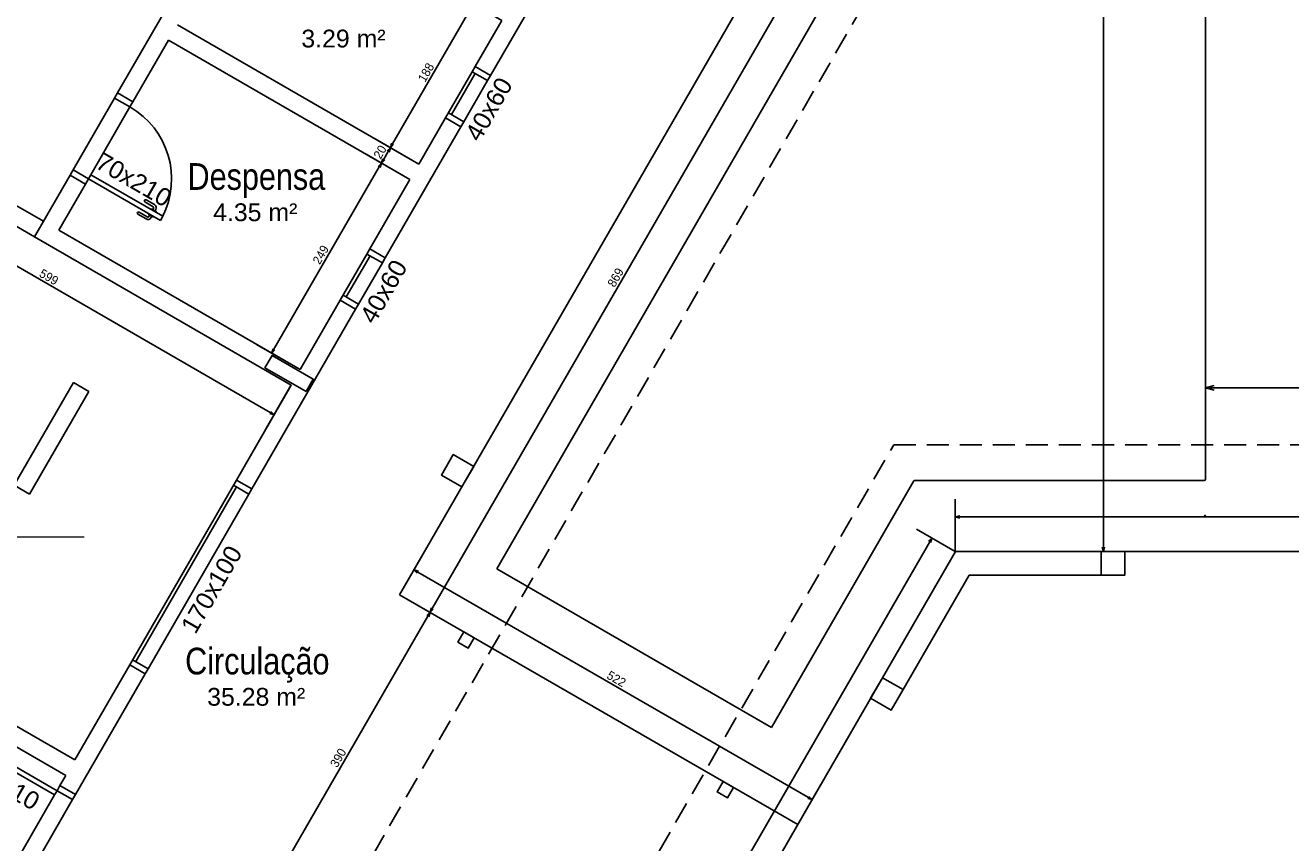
# Model space of a CAD drawing. Header units: millimetres. Extents: x -35 to 343, y 0 to 93.
# Tile 97 of 128: x 235 to 250, y 54 to 64. Entities that reach past the tile are written whole.
import ezdxf

# ---------------------------------------------------------------- set-up
doc = ezdxf.new("R2010")
doc.units = ezdxf.units.MM
doc.linetypes.add('HIDDEN', pattern=[0.375, 0.25, -0.125])
for name, color, linetype in [('A-JANELA', 3, 'Continuous'), ('A-PAREDE', 5, 'Continuous'), ('A-PILAR', 6, 'Continuous'), ('A-PISOS-NIVEL', 1, 'Continuous'), ('A-PORTA', 3, 'Continuous'), ('A-PROJCOBERTURA', 7, 'HIDDEN'), ('A-SOLEIRA', 1, 'Continuous'), ('ALV-V', 2, 'Continuous')]:
    doc.layers.add(name, color=color, linetype=linetype)
for name, color, linetype, lineweight in [('ARQ - COTA_NÍVEL', 2, 'Continuous', 5), ('ARQ -SIMBOLO_PORTA', 2, 'Continuous', 9), ('ARQ -TEXTO_AMBIENTE', 2, 'Continuous', 5)]:
    doc.layers.add(name, color=color, linetype=linetype, lineweight=lineweight)
doc.styles.add('Arial Narrow', font='ARIALN.TTF', dxfattribs={"height": 0.225})
doc.styles.add('Arial_2', font='arial.ttf', dxfattribs={"height": 0.15})
doc.styles.add('GULIM', font='Gulim.ttf')
doc.dimstyles.new('GULIM-100', dxfattribs={"dimtxt": 0.1, "dimasz": 0.05, "dimexe": 0.2, "dimexo": 0, "dimgap": 0.025, "dimtad": 1, "dimdec": 0, "dimlfac": 100, "dimzin": 12, "dimdsep": 46, "dimtxsty": 'GULIM', "dimblk": 'OPEN30', "dimcen": 0, "dimclrd": 152, "dimclre": 152, "dimclrt": 152, "dimaunit": 1, "dimadec": 0, "dimazin": 0, "dimtfac": 1.875, "dimtdec": 0, "dimtmove": 2, "dimatfit": 3, "dimldrblk": 'OPEN30', "dimfxl": 0, "dimtolj": 1, "dimtzin": 12, "dimlwd": -1, "dimarcsym": 0})
doc.dimstyles.new('GULIM-500', dxfattribs={"dimtxt": 0.2, "dimasz": 0.1, "dimexe": 0.3, "dimexo": 0, "dimgap": 0.025, "dimtad": 1, "dimdec": 1, "dimlfac": 500, "dimzin": 12, "dimdsep": 46, "dimtxsty": 'GULIM', "dimblk": 'OPEN30', "dimcen": 0, "dimclrd": 152, "dimclre": 152, "dimclrt": 152, "dimaunit": 1, "dimadec": 0, "dimazin": 0, "dimtfac": 1.875, "dimtdec": 1, "dimtmove": 2, "dimatfit": 3, "dimldrblk": 'OPEN30', "dimfxl": 0, "dimtolj": 1, "dimtzin": 12, "dimlwd": -1, "dimarcsym": 0})

# ---------------------------------------------------------------- blocks, each defined once
blk = doc.blocks.new('P-PM701')
at = {"layer": 'A-PORTA', "color": 2}
for p, q in [((-0.11, 0.77), (-0.095, 0.77)), ((-0.11, 0.75), (-0.095, 0.75)), ((-0.095, 0.735), (-0.095, 0.785)), ((-0.095, 0.785), (-0.09, 0.785)), ((-0.09, 0.15), (-0.09, 0.85)), ((-0.09, 0.85), (-0.05, 0.85)), ((-0.05, 0.15), (-0.05, 0.85)), ((-0.045, 0.785), (-0.05, 0.785)), ((-0.045, 0.735), (-0.045, 0.785)), ((-0.03, 0.77), (-0.045, 0.77)), ((-0.03, 0.75), (-0.045, 0.75)), ((-0.14, 0.66), (-0.14, 0.74)), ((-0.12, 0.66), (-0.12, 0.74)), ((-0.095, 0.735), (-0.09, 0.735)), ((-0.045, 0.735), (-0.05, 0.735)), ((-0.02, 0.66), (-0.02, 0.74)), ((0, 0.66), (0, 0.74)), ((-0.8, 0.15), (-0.75, 0.15)), ((-0.8, 0.15), (-0.8, 0)), ((-0.75, 0.15), (-0.75, 0)), ((-0.09, 0.15), (-0.05, 0.15)), ((-0.05, 0.15), (-0.05, 0)), ((-0.05, 0.15), (0, 0.15)), ((0, 0.15), (0, 0)), ((-0.8, 0), (-0.75, 0)), ((-0.05, 0), (0, 0))]:
    blk.add_line(p, q, dxfattribs=at)
for centre, radius, start, end in [((-0.05, 0.151), 0.7, 92.866, 180.0717), ((-0.11, 0.74), 0.03, 90, 180), ((-0.11, 0.74), 0.01, 90, 180), ((-0.03, 0.74), 0.03, 0, 90), ((-0.03, 0.74), 0.01, 0, 90), ((-0.13, 0.66), 0.01, 180, 0), ((-0.01, 0.66), 0.01, 180, 360)]:
    blk.add_arc(centre, radius, start, end, dxfattribs=at)
blk = doc.blocks.new('PORTA90')
at = {"layer": 'A-PORTA', "color": 2}
for p, q in [((0.03, 0.97), (0.045, 0.97)), ((0.045, 0.935), (0.045, 0.985)), ((0.045, 0.985), (0.05, 0.985)), ((0.09, 1.05), (0.05, 1.05)), ((0.05, 0.15), (0.05, 1.05)), ((0.09, 0.15), (0.09, 1.05)), ((0.095, 0.985), (0.09, 0.985)), ((0.095, 0.935), (0.095, 0.985)), ((0.11, 0.97), (0.095, 0.97)), ((0, 0.86), (0, 0.94)), ((0.02, 0.86), (0.02, 0.94)), ((0.03, 0.95), (0.045, 0.95)), ((0.045, 0.935), (0.05, 0.935)), ((0.095, 0.935), (0.09, 0.935)), ((0.11, 0.95), (0.095, 0.95)), ((0.12, 0.86), (0.12, 0.94)), ((0.14, 0.86), (0.14, 0.94)), ((0, 0.15), (0, 0)), ((0.05, 0.15), (0, 0.15)), ((0.05, 0.15), (0.05, 0)), ((0.09, 0.15), (0.05, 0.15)), ((0.95, 0.15), (0.95, 0)), ((1, 0.15), (0.95, 0.15)), ((1, 0.15), (1, 0)), ((0.05, 0), (0, 0)), ((1, 0), (0.95, 0))]:
    blk.add_line(p, q, dxfattribs=at)
for centre, radius, start, end in [((0.03, 0.94), 0.03, 90, 180), ((0.05, 0.151), 0.9, 359.9283, 87.134), ((0.11, 0.94), 0.03, 360, 90), ((0.01, 0.86), 0.01, 180, 360), ((0.03, 0.94), 0.01, 90, 180), ((0.11, 0.94), 0.01, 360, 90), ((0.13, 0.86), 0.01, 180, 360)]:
    blk.add_arc(centre, radius, start, end, dxfattribs=at)
at = {"layer": 'A-SOLEIRA', "color": 1}
for p, q in [((0.09, 0.15), (0.95, 0.15)), ((0.95, 0), (0.05, 0))]:
    blk.add_line(p, q, dxfattribs=at)
blk = doc.blocks.new('_Open30')
at = {"color": 0, "linetype": 'ByBlock', "lineweight": -2}
for p, q in [((-1, 0.27), (0, 0)), ((0, 0), (-1, -0.27)), ((0, 0), (-1, 0))]:
    blk.add_line(p, q, dxfattribs=at)
blk = doc.blocks.new('*D385')
at = {"color": 152, "lineweight": -2, "transparency": 16777216}
for p, q in [((233.302, 62.648), (233.007, 62.137)), ((238.49, 59.653), (238.195, 59.141))]:
    blk.add_line(p, q, dxfattribs=at)
at = {"color": 152, "transparency": 16777216}
blk.add_line((233.15, 62.285), (238.251, 59.34), dxfattribs=at)
at = {"layer": 'DEFPOINTS', "color": 0, "transparency": 16777216}
for p in [(233.302, 62.648), (238.49, 59.653), (238.295, 59.315)]:
    blk.add_point(p, dxfattribs=at)
at = {"color": 152, "transparency": 16777216, "xscale": 0.05, "yscale": 0.05, "zscale": 0.05}
for p, rotation in [((233.107, 62.31), 149.9999999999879), ((238.295, 59.315), 329.9999999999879)]:
    blk.add_blockref('_Open30', p, dxfattribs=dict(at, rotation=rotation))
at = {"color": 152, "transparency": 16777216, "insert": (235.739, 60.878), "char_height": 0.1, "attachment_point": 5, "rotation": 330, "style": 'GULIM'}
blk.add_mtext('\\A1;599', dxfattribs=at)
blk = doc.blocks.new('*D386')
at = {"color": 152, "lineweight": -2, "transparency": 16777216}
for p, q in [((236.802, 68.71), (236.198, 69.059)), ((233.403, 62.823), (232.799, 63.172))]:
    blk.add_line(p, q, dxfattribs=at)
at = {"color": 152, "transparency": 16777216}
blk.add_line((236.346, 68.916), (232.997, 63.115), dxfattribs=at)
at = {"layer": 'DEFPOINTS', "color": 0, "transparency": 16777216}
for p in [(236.802, 68.71), (232.972, 63.072), (233.403, 62.823)]:
    blk.add_point(p, dxfattribs=at)
at = {"color": 152, "transparency": 16777216, "xscale": 0.05, "yscale": 0.05, "zscale": 0.05}
for p, rotation in [((236.371, 68.959), 60.00000000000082), ((232.972, 63.072), 240.0000000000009)]:
    blk.add_blockref('_Open30', p, dxfattribs=dict(at, rotation=rotation))
at = {"color": 152, "transparency": 16777216, "insert": (234.606, 66.053), "char_height": 0.1, "attachment_point": 5, "rotation": 60, "style": 'GULIM'}
blk.add_mtext('\\A1;680', dxfattribs=at)
blk = doc.blocks.new('*D395')
at = {"color": 152, "lineweight": -2, "transparency": 16777216}
for p, q in [((236.728, 68.986), (235.483, 69.705)), ((226.127, 50.625), (224.882, 51.343))]:
    blk.add_line(p, q, dxfattribs=at)
at = {"color": 152, "transparency": 16777216}
blk.add_line((225.08, 51.287), (235.631, 69.562), dxfattribs=at)
at = {"layer": 'DEFPOINTS', "color": 0, "transparency": 16777216}
for p in [(235.656, 69.605), (236.728, 68.986), (226.127, 50.625)]:
    blk.add_point(p, dxfattribs=at)
at = {"color": 152, "transparency": 16777216, "xscale": 0.05, "yscale": 0.05, "zscale": 0.05}
for p, rotation in [((235.656, 69.605), 60.00000000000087), ((225.055, 51.243), 240.0000000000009)]:
    blk.add_blockref('_Open30', p, dxfattribs=dict(at, rotation=rotation))
at = {"color": 152, "transparency": 16777216, "insert": (230.289, 60.462), "char_height": 0.1, "attachment_point": 5, "rotation": 60, "style": 'GULIM'}
blk.add_mtext('\\A1;2120', dxfattribs=at)
blk = doc.blocks.new('*D396')
at = {"color": 152, "lineweight": -2, "transparency": 16777216}
for p, q in [((239.836, 61.984), (239.339, 62.271)), ((238.591, 59.828), (238.094, 60.114))]:
    blk.add_line(p, q, dxfattribs=at)
at = {"color": 152, "transparency": 16777216}
blk.add_line((238.292, 60.058), (239.488, 62.128), dxfattribs=at)
at = {"layer": 'DEFPOINTS', "color": 0, "transparency": 16777216}
for p in [(239.513, 62.171), (239.836, 61.984), (238.591, 59.828)]:
    blk.add_point(p, dxfattribs=at)
at = {"color": 152, "transparency": 16777216, "xscale": 0.05, "yscale": 0.05, "zscale": 0.05}
for p, rotation in [((239.513, 62.171), 59.99999999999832), ((238.267, 60.014), 239.9999999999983)]:
    blk.add_blockref('_Open30', p, dxfattribs=dict(at, rotation=rotation))
at = {"color": 152, "transparency": 16777216, "insert": (238.824, 61.131), "char_height": 0.1, "attachment_point": 5, "rotation": 60, "style": 'GULIM'}
blk.add_mtext('\\A1;249', dxfattribs=at)
blk = doc.blocks.new('*D397')
at = {"color": 152, "lineweight": -2, "transparency": 16777216}
for p, q in [((239.937, 62.159), (239.44, 62.446)), ((239.836, 61.984), (239.339, 62.271))]:
    blk.add_line(p, q, dxfattribs=at)
at = {"color": 152, "transparency": 16777216}
blk.add_line((239.538, 62.214), (239.589, 62.303), dxfattribs=at)
at = {"layer": 'DEFPOINTS', "color": 0, "transparency": 16777216}
for p in [(239.614, 62.346), (239.937, 62.159), (239.836, 61.984)]:
    blk.add_point(p, dxfattribs=at)
at = {"color": 152, "transparency": 16777216, "xscale": 0.05, "yscale": 0.05, "zscale": 0.05}
for p, rotation in [((239.614, 62.346), 59.9999999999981), ((239.513, 62.171), 239.9999999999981)]:
    blk.add_blockref('_Open30', p, dxfattribs=dict(at, rotation=rotation))
at = {"color": 152, "transparency": 16777216, "insert": (239.497, 62.297), "char_height": 0.1, "attachment_point": 5, "rotation": 60, "style": 'GULIM'}
blk.add_mtext('\\A1;20', dxfattribs=at)
blk = doc.blocks.new('*D398')
at = {"color": 152, "lineweight": -2, "transparency": 16777216}
for p, q in [((240.879, 63.791), (240.383, 64.078)), ((239.937, 62.159), (239.44, 62.446))]:
    blk.add_line(p, q, dxfattribs=at)
at = {"color": 152, "transparency": 16777216}
blk.add_line((239.639, 62.389), (240.531, 63.935), dxfattribs=at)
at = {"layer": 'DEFPOINTS', "color": 0, "transparency": 16777216}
for p in [(240.556, 63.978), (240.879, 63.791), (239.937, 62.159)]:
    blk.add_point(p, dxfattribs=at)
at = {"color": 152, "transparency": 16777216, "xscale": 0.05, "yscale": 0.05, "zscale": 0.05}
for p, rotation in [((240.556, 63.978), 59.9999999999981), ((239.614, 62.346), 239.9999999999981)]:
    blk.add_blockref('_Open30', p, dxfattribs=dict(at, rotation=rotation))
at = {"color": 152, "transparency": 16777216, "insert": (240.019, 63.2), "char_height": 0.1, "attachment_point": 5, "rotation": 60, "style": 'GULIM'}
blk.add_mtext('\\A1;188', dxfattribs=at)
blk = doc.blocks.new('*D317')
at = {"color": 152, "lineweight": -2, "transparency": 16777216}
for p, q in [((239.719, 57.272), (240.237, 56.973)), ((237.767, 53.891), (238.285, 53.592))]:
    blk.add_line(p, q, dxfattribs=at)
at = {"color": 152, "transparency": 16777216}
blk.add_line((238.137, 53.735), (240.039, 57.03), dxfattribs=at)
at = {"layer": 'DEFPOINTS', "color": 0, "transparency": 16777216}
for p in [(239.719, 57.272), (240.064, 57.073), (237.767, 53.891)]:
    blk.add_point(p, dxfattribs=at)
at = {"color": 152, "transparency": 16777216, "xscale": 0.05, "yscale": 0.05, "zscale": 0.05}
for p, rotation in [((240.064, 57.073), 59.99998843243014), ((238.112, 53.692), 239.9999884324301)]:
    blk.add_blockref('_Open30', p, dxfattribs=dict(at, rotation=rotation))
at = {"color": 152, "transparency": 16777216, "insert": (239.022, 55.421), "char_height": 0.1, "attachment_point": 5, "rotation": 60, "style": 'GULIM'}
blk.add_mtext('\\A1;390', dxfattribs=at)
blk = doc.blocks.new('*D318')
at = {"color": 152, "lineweight": -2, "transparency": 16777216}
for p, q in [((244.063, 64.796), (244.581, 64.497)), ((239.719, 57.272), (240.237, 56.973))]:
    blk.add_line(p, q, dxfattribs=at)
at = {"color": 152, "transparency": 16777216}
blk.add_line((240.089, 57.116), (244.383, 64.553), dxfattribs=at)
at = {"layer": 'DEFPOINTS', "color": 0, "transparency": 16777216}
for p in [(244.063, 64.796), (244.408, 64.597), (239.719, 57.272)]:
    blk.add_point(p, dxfattribs=at)
at = {"color": 152, "transparency": 16777216, "xscale": 0.05, "yscale": 0.05, "zscale": 0.05}
for p, rotation in [((244.408, 64.597), 59.99998843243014), ((240.064, 57.073), 239.9999884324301)]:
    blk.add_blockref('_Open30', p, dxfattribs=dict(at, rotation=rotation))
at = {"color": 152, "transparency": 16777216, "insert": (242.17, 60.873), "char_height": 0.1, "attachment_point": 5, "rotation": 60, "style": 'GULIM'}
blk.add_mtext('\\A1;869', dxfattribs=at)
blk = doc.blocks.new('*D319')
at = {"color": 152, "lineweight": -2, "transparency": 16777216}
for p, q in [((239.719, 57.272), (239.982, 57.728)), ((244.236, 54.664), (244.5, 55.12))]:
    blk.add_line(p, q, dxfattribs=at)
at = {"color": 152, "transparency": 16777216}
blk.add_line((239.926, 57.53), (244.357, 54.972), dxfattribs=at)
at = {"layer": 'DEFPOINTS', "color": 0, "transparency": 16777216}
for p in [(239.719, 57.272), (244.4, 54.947), (244.236, 54.664)]:
    blk.add_point(p, dxfattribs=at)
at = {"color": 152, "transparency": 16777216, "xscale": 0.05, "yscale": 0.05, "zscale": 0.05}
for p, rotation in [((239.882, 57.555), 150.0000000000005), ((244.4, 54.947), 330.0000000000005)]:
    blk.add_blockref('_Open30', p, dxfattribs=dict(at, rotation=rotation))
at = {"color": 152, "transparency": 16777216, "insert": (242.179, 56.317), "char_height": 0.1, "attachment_point": 5, "rotation": 330, "style": 'GULIM'}
blk.add_mtext('\\A1;522', dxfattribs=at)
blk = doc.blocks.new('*D320')
at = {"color": 152, "lineweight": -2, "transparency": 16777216}
for p, q in [((246.025, 57.762), (245.586, 58.016)), ((241.322, 49.616), (240.882, 49.87))]:
    blk.add_line(p, q, dxfattribs=at)
at = {"color": 152, "transparency": 16777216}
blk.add_line((241.081, 49.813), (245.734, 57.873), dxfattribs=at)
at = {"layer": 'DEFPOINTS', "color": 0, "transparency": 16777216}
for p in [(245.759, 57.916), (246.025, 57.762), (241.322, 49.616)]:
    blk.add_point(p, dxfattribs=at)
at = {"color": 152, "transparency": 16777216, "xscale": 0.05, "yscale": 0.05, "zscale": 0.05}
for p, rotation in [((245.759, 57.916), 59.99999999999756), ((241.056, 49.77), 239.9999999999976)]:
    blk.add_blockref('_Open30', p, dxfattribs=dict(at, rotation=rotation))
at = {"color": 152, "transparency": 16777216, "insert": (243.341, 53.881), "char_height": 0.1, "attachment_point": 5, "rotation": 60, "style": 'GULIM'}
blk.add_mtext('\\A1;941', dxfattribs=at)
blk = doc.blocks.new('*D321')
at = {"color": 152, "lineweight": -2, "transparency": 16777216}
for p, q in [((246.025, 57.762), (246.025, 58.356)), ((257.085, 57.762), (257.085, 58.356))]:
    blk.add_line(p, q, dxfattribs=at)
at = {"color": 152, "transparency": 16777216}
blk.add_line((246.075, 58.156), (257.035, 58.156), dxfattribs=at)
at = {"layer": 'DEFPOINTS', "color": 0, "transparency": 16777216}
for p in [(257.085, 58.156), (246.025, 57.762), (257.085, 57.762)]:
    blk.add_point(p, dxfattribs=at)
at = {"color": 152, "transparency": 16777216, "xscale": 0.05, "yscale": 0.05, "zscale": 0.05, "rotation": 180}
blk.add_blockref('_Open30', (246.025, 58.156), dxfattribs=at)
at = {"color": 152, "transparency": 16777216, "xscale": 0.05, "yscale": 0.05, "zscale": 0.05}
blk.add_blockref('_Open30', (257.085, 58.156), dxfattribs=at)
at = {"color": 152, "transparency": 16777216, "insert": (251.555, 58.233), "char_height": 0.1, "attachment_point": 5, "style": 'GULIM'}
blk.add_mtext('\\A1;1106', dxfattribs=at)
blk = doc.blocks.new('*D329')
at = {"color": 152, "lineweight": -2, "transparency": 16777216}
for p, q in [((244.236, 54.664), (243.929, 54.132)), ((249.688, 51.516), (249.381, 50.984))]:
    blk.add_line(p, q, dxfattribs=at)
at = {"color": 152, "transparency": 16777216}
blk.add_line((244.073, 54.28), (249.438, 51.182), dxfattribs=at)
at = {"layer": 'DEFPOINTS', "color": 0, "transparency": 16777216}
for p in [(244.236, 54.664), (249.688, 51.516), (249.481, 51.157)]:
    blk.add_point(p, dxfattribs=at)
at = {"color": 152, "transparency": 16777216, "xscale": 0.05, "yscale": 0.05, "zscale": 0.05}
for p, rotation in [((244.029, 54.305), 150), ((249.481, 51.157), 329.9999999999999)]:
    blk.add_blockref('_Open30', p, dxfattribs=dict(at, rotation=rotation))
at = {"color": 152, "transparency": 16777216, "insert": (246.793, 52.797), "char_height": 0.1, "attachment_point": 5, "rotation": 330, "style": 'GULIM'}
blk.add_mtext('\\A1;630', dxfattribs=at)
blk = doc.blocks.new('Elevações de ponto - Cota de Nível 1-825078-NÍVEL 1')
at = {"layer": 'ARQ - COTA_NÍVEL'}
h = blk.add_hatch(color=256, dxfattribs=at)
edge = h.paths.add_edge_path(flags=0)
edge.add_line((0, 0.002278), (0, 0.000678))
edge.add_line((0, 0.000678), (-0.0016, 0.000678))
edge.add_arc((0, 0.000678), 0.0016, 90, 180, ccw=False)
h = blk.add_hatch(color=256, dxfattribs=at)
edge = h.paths.add_edge_path(flags=0)
edge.add_arc((0, 0.000678), 0.0016, 270, 360, ccw=False)
edge.add_line((0, -0.000922), (0, 0.000678))
edge.add_line((0, 0.000678), (0.0016, 0.000678))
for p, q in [((0, 0.004106), (0, -0.002843)), ((0, -0.00218), (0, 0.003078)), ((0, 0.000678), (0, 0.002278)), ((-0.003665, 0.000678), (0.016004, 0.000678)), ((-0.0016, 0.000678), (0, 0.000678)), ((0.0016, 0.000678), (0, 0.000678)), ((0, 0.000678), (0, -0.000922))]:
    blk.add_line(p, q, dxfattribs=at)
blk.add_circle((0, 0.000678), 0.0016, dxfattribs=at)
for start, end in [(90, 180), (270, 360)]:
    blk.add_arc((0, 0.000678), 0.0016, start, end, dxfattribs=at)
blk = doc.blocks.new('*D510')
at = {"color": 152, "lineweight": -2, "transparency": 16777216}
for p, q in [((248.863, 76.396), (247.505, 76.396)), ((248.863, 57.762), (247.505, 57.762))]:
    blk.add_line(p, q, dxfattribs=at)
at = {"color": 152, "transparency": 16777216}
blk.add_line((247.705, 76.346), (247.705, 57.812), dxfattribs=at)
at = {"layer": 'DEFPOINTS', "color": 0, "transparency": 16777216}
for p in [(248.863, 76.396), (247.705, 57.762), (248.863, 57.762)]:
    blk.add_point(p, dxfattribs=at)
at = {"color": 152, "transparency": 16777216, "xscale": 0.05, "yscale": 0.05, "zscale": 0.05}
for p, rotation in [((247.705, 76.396), 90), ((247.705, 57.762), 270)]:
    blk.add_blockref('_Open30', p, dxfattribs=dict(at, rotation=rotation))
at = {"color": 152, "transparency": 16777216, "insert": (247.629, 67.079), "char_height": 0.1, "attachment_point": 5, "rotation": 90, "style": 'GULIM'}
blk.add_mtext('\\A1;1863', dxfattribs=at)
blk = doc.blocks.new('*D511')
at = {"color": 152, "lineweight": -2, "transparency": 16777216}
for p, q in [((248.863, 59.62), (248.863, 59.92)), ((254.247, 59.62), (254.247, 59.92))]:
    blk.add_line(p, q, dxfattribs=at)
at = {"color": 152, "transparency": 16777216}
blk.add_line((248.963, 59.62), (254.147, 59.62), dxfattribs=at)
at = {"layer": 'DEFPOINTS', "color": 0, "transparency": 16777216}
for p in [(254.247, 59.62), (248.863, 58.583), (254.247, 58.583)]:
    blk.add_point(p, dxfattribs=at)
at = {"color": 152, "transparency": 16777216, "xscale": 0.1, "yscale": 0.1, "zscale": 0.1, "rotation": 180}
blk.add_blockref('_Open30', (248.863, 59.62), dxfattribs=at)
at = {"color": 152, "transparency": 16777216, "xscale": 0.1, "yscale": 0.1, "zscale": 0.1}
blk.add_blockref('_Open30', (254.247, 59.62), dxfattribs=at)
at = {"color": 152, "transparency": 16777216, "insert": (251.555, 59.748), "char_height": 0.2, "attachment_point": 5, "style": 'GULIM', "bg_fill": 3, "box_fill_scale": 1.1, "bg_fill_color": 256, "bg_fill_true_color": 13158600, "bg_fill_transparency": 0}
blk.add_mtext('\\A1;2692.3', dxfattribs=at)

msp = doc.modelspace()

# ---------------------------------------------------------------- linework, layer by layer
at = {"layer": 'A-JANELA', "color": 2}
for p, q in [((240.54272, 63.20844), (240.23984, 62.68383)), ((240.5777, 63.18825), (240.30847, 62.72193)), ((240.57638, 63.26673), (240.54272, 63.20844)), ((240.54272, 63.20844), (240.71759, 63.10748)), ((240.71759, 63.10748), (240.44836, 62.64116)), ((240.75125, 63.16577), (240.71759, 63.10748)), ((240.27349, 62.74212), (240.44836, 62.64116)), ((240.44836, 62.64116), (240.41471, 62.58287)), ((239.38166, 61.19743), (239.34801, 61.13914)), ((239.34801, 61.13914), (239.04513, 60.61453)), ((239.38299, 61.11895), (239.11375, 60.65263)), ((239.52288, 61.03818), (239.25365, 60.57186)), ((239.34801, 61.13914), (239.52288, 61.03818)), ((239.55654, 61.09647), (239.52288, 61.03818)), ((239.07878, 60.67282), (239.25365, 60.57186)), ((239.25365, 60.57186), (239.22, 60.51357)), ((237.86724, 58.57437), (236.6557, 56.47593)), ((237.86856, 58.49589), (236.72433, 56.51403)), ((237.83359, 58.51608), (238.00846, 58.41512)), ((238.04211, 58.47341), (238.00846, 58.41512)), ((238.00846, 58.41512), (236.86423, 56.43326)), ((236.68936, 56.53422), (236.86423, 56.43326)), ((236.83057, 56.37497), (236.86423, 56.43326))]:
    msp.add_line(p, q, dxfattribs=at)
at = {"layer": 'A-PAREDE', "color": 4}
for p, q in [((237.35898, 64.42481), (236.51764, 62.96756)), ((241.49163, 64.44816), (240.75125, 63.16577)), ((240.57638, 63.26673), (240.87926, 63.79134)), ((237.19732, 63.74095), (239.93695, 62.15922)), ((237.09635, 63.56608), (236.69251, 62.8666)), ((237.09635, 63.56608), (239.83599, 61.98435)), ((240.75125, 63.16577), (240.57638, 63.26673)), ((236.51764, 62.96756), (236.69251, 62.8666)), ((240.23984, 62.68383), (239.93695, 62.15922)), ((240.41471, 62.58287), (240.23984, 62.68383)), ((240.41471, 62.58287), (239.55654, 61.09647)), ((235.97918, 62.03492), (235.57533, 61.33543)), ((235.97918, 62.03492), (236.15405, 61.93396)), ((236.15405, 61.93396), (235.85116, 61.40934)), ((239.83599, 61.98435), (239.38166, 61.19743)), ((235.57533, 61.33543), (238.48984, 59.65274)), ((235.85116, 61.40934), (238.5908, 59.82761)), ((239.55654, 61.09647), (239.38166, 61.19743)), ((239.04513, 60.61453), (238.5908, 59.82761)), ((239.22, 60.51357), (239.04513, 60.61453)), ((239.22, 60.51357), (238.04211, 58.47341)), ((238.48984, 59.65274), (237.86724, 58.57437)), ((237.86724, 58.57437), (238.04211, 58.47341)), ((230.84528, 58.39275), (236.03311, 55.39756)), ((230.74432, 58.21788), (235.93215, 55.22269)), ((236.6557, 56.47593), (236.03311, 55.39756)), ((236.6557, 56.47593), (236.83057, 56.37497)), ((236.03971, 55.00515), (236.83057, 56.37497)), ((235.86484, 55.10611), (235.93215, 55.22269)), ((235.86484, 55.10611), (235.93215, 55.22269)), ((235.86484, 55.10611), (236.03971, 55.00515))]:
    msp.add_line(p, q, dxfattribs=at)
at = {"layer": 'A-PAREDE', "color": 252}
for p, q in [((240.57638, 63.26673), (240.75125, 63.16577)), ((240.23984, 62.68383), (240.41471, 62.58287)), ((239.38166, 61.19743), (239.55654, 61.09647)), ((239.04513, 60.61453), (239.22, 60.51357))]:
    msp.add_line(p, q, dxfattribs=at)
at = {"layer": 'A-PAREDE', "color": 4}
msp.add_lwpolyline([(240.56035, 58.72935), (240.32719, 58.86397), (240.19257, 58.63081), (240.42573, 58.49619), (240.56035, 58.72935)], dxfattribs=at)
at = {"layer": 'A-PILAR', "color": 252, "linetype": 'Continuous'}
msp.add_line((238.46455, 59.78392), (238.46455, 59.78392), dxfattribs=at)
msp.add_lwpolyline([(238.65732, 59.57936), (238.73809, 59.71926), (238.27177, 59.98849), (238.191, 59.84859), (238.65732, 59.57936)], dxfattribs=at)
at = {"layer": 'A-PILAR', "color": 4}
for points in [[(247.6783, 57.49309), (247.94753, 57.49309), (247.94753, 57.76232), (247.6783, 57.76232)], [(240.56421, 56.78412), (240.4969, 56.66754), (240.38032, 56.73485), (240.44763, 56.85143)], [(245.43204, 56.19621), (245.29742, 55.96305), (245.06426, 56.09767), (245.19887, 56.33083)], [(243.39128, 55.15191), (243.32397, 55.03533), (243.44055, 54.96802), (243.50786, 55.0846)]]:
    msp.add_lwpolyline(points, close=True, dxfattribs=at)
at = {"layer": 'A-PISOS-NIVEL', "color": 252}
for p, q in [((248.86269, 58.58348), (248.86269, 76.39592)), ((240.82233, 57.56774), (245.14685, 65.05802)), ((245.55514, 58.56328), (243.94085, 55.76725)), ((248.84922, 58.57002), (245.5668, 58.57002)), ((243.94085, 55.76725), (240.82233, 57.56774))]:
    msp.add_line(p, q, dxfattribs=at)
at = {"layer": 'A-PISOS-NIVEL', "color": 2}
for p, q in [((244.06289, 64.79593), (239.719, 57.2721)), ((255.16246, 57.76232), (247.94753, 57.76232)), ((244.23649, 54.66393), (239.719, 57.2721)), ((244.23649, 54.66393), (245.19887, 56.33083))]:
    msp.add_line(p, q, dxfattribs=at)
at = {"layer": 'A-PISOS-NIVEL', "color": 3}
for p, q in [((246.02535, 57.76232), (245.19887, 56.33083)), ((247.6783, 57.76232), (246.02535, 57.76232)), ((246.18079, 57.49309), (245.43204, 56.19621)), ((247.6783, 57.49309), (246.18079, 57.49309))]:
    msp.add_line(p, q, dxfattribs=at)
at = {"layer": 'A-PISOS-NIVEL', "color": 252}
for centre, start, end in [((245.5668, 58.55655), 90, 150), ((248.84922, 58.58348), 270, 0), ((248.84922, 58.17963), 270, 360), ((240.84072, 57.57266), 150, 240)]:
    msp.add_arc(centre, 0.01346, start, end, dxfattribs=at)
at = {"layer": 'A-PROJCOBERTURA', "color": 252}
for p, q in [((245.72942, 65.25937), (233.85511, 44.69246)), ((239.10063, 48.19143), (245.32587, 58.97386)), ((245.32587, 58.97386), (257.78412, 58.97386))]:
    msp.add_line(p, q, dxfattribs=at)
at = {"layer": 'A-PROJCOBERTURA', "color": 252, "ltscale": 7.5}
msp.add_line((245.32587, 58.97386), (245.32587, 58.97386), dxfattribs=at)
at = {"layer": 'A-SOLEIRA', "color": 252}
for p, q in [((236.01283, 62.09321), (236.48398, 62.90927)), ((236.65885, 62.80831), (236.21462, 62.03888)), ((234.62707, 62.11607), (235.67629, 61.51031)), ((235.57533, 61.33543), (234.52611, 61.9412))]:
    msp.add_line(p, q, dxfattribs=at)
at = {"layer": 'ALV-V', "color": 3}
for p, q in [((236.01878, 59.68044), (235.34571, 58.51464)), ((236.01878, 59.68044), (236.19365, 59.57948)), ((236.19365, 59.57948), (235.52058, 58.41368)), ((235.34571, 58.51464), (235.52058, 58.41368))]:
    msp.add_line(p, q, dxfattribs=at)

# ---------------------------------------------------------------- block references
at = {"layer": 'A-PORTA', "color": 252, "yscale": 1.346153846, "zscale": 1.346153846}
for name, p, xscale, rotation in [('P-PM701', (235.97918, 62.03492), 1.346153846, 239.9999999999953), ('PORTA90', (236.03971, 55.00515), -1.346153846, 60.00000000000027)]:
    msp.add_blockref(name, p, dxfattribs=dict(at, xscale=xscale, rotation=rotation))
at = {"layer": 'ARQ - COTA_NÍVEL', "xscale": 168.2692307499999, "yscale": 168.2692307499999, "zscale": 168.2692307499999}
msp.add_blockref('Elevações de ponto - Cota de Nível 1-825078-NÍVEL 1', (233.4444, 57.81578), dxfattribs=at)

# ---------------------------------------------------------------- texts
at = {"layer": 'ARQ -SIMBOLO_PORTA', "char_height": 0.201871, "width": 1.1071979, "attachment_point": 2, "line_spacing_factor": 0.941778, "style": 'Arial_2'}
for s, insert, rotation in [('40x60', (240.64362, 62.83391), 60), ('70x210', (236.75345, 62.06978), 330), ('40x60', (239.44891, 60.76461), 60), ('170x100', (237.49699, 57.38378), 60), ('90x210', (235.25778, 55.22367), 330)]:
    msp.add_mtext(s, dxfattribs=dict(at, insert=insert, rotation=rotation))
at = {"layer": 'ARQ -TEXTO_AMBIENTE', "attachment_point": 2}
for s, insert, char_height, width, line_spacing_factor, style in [('3.29 m²', (239.08182, 63.68573), 0.201871, 1.7596538, 0.941778, 'Arial_2'), ('Despensa', (238.09331, 62.17052), 0.302806, 1.7588916, 0.974696, 'Arial Narrow'), ('4.35 m²', (238.0807, 61.71436), 0.201871, 1.7596538, 0.941778, 'Arial_2'), ('Circulação', (238.10413, 56.67095), 0.302806, 1.7588916, 0.974696, 'Arial Narrow'), ('35.28 m²', (238.09152, 56.21479), 0.201871, 1.7596538, 0.941778, 'Arial_2')]:
    msp.add_mtext(s, dxfattribs=dict(at, insert=insert, char_height=char_height, width=width, line_spacing_factor=line_spacing_factor, style=style))

# ---------------------------------------------------------------- dimensions: what is measured, and where the dimension line sits
for base, p1, p2, angle, picture, middle in [((247.70536, 57.76232), (248.86269, 76.39592), (248.86269, 57.76232), 90, '*D510', (247.62896, 67.07912)), ((235.65605, 69.6049), (226.12714, 50.62454), (236.7281, 68.98594), 60, '*D395', (230.2894, 60.46239)), ((244.40805, 64.59665), (239.719, 57.2721), (244.06289, 64.79593), 59.999988, '*D318', (242.17006, 60.87287)), ((240.55591, 63.97803), (239.93695, 62.15922), (240.87926, 63.79134), 240, '*D398', (240.01859, 63.20017)), ((239.6136, 62.34591), (239.83599, 61.98435), (239.93695, 62.15922), 240, '*D397', (239.49707, 62.29661)), ((240.06416, 57.07282), (237.76708, 53.89127), (239.719, 57.2721), 59.999988, '*D317', (239.02215, 55.42054))]:
    dim = msp.add_linear_dim(base=base, p1=p1, p2=p2, angle=angle, dimstyle='GULIM-100')
    dim.commit()
    dim.dimension.update_dxf_attribs({"geometry": picture, "text_midpoint": middle})
for p1, p2, distance, picture, middle in [((236.80201, 68.71011), (233.40297, 62.82281), -0.49752, '*D386', (234.60558, 66.05335)), ((233.30201, 62.64793), (238.48984, 59.65274), -0.39048, '*D385', (235.73882, 60.87822)), ((238.5908, 59.82761), (239.83599, 61.98435), 0.37338, '*D396', (238.82394, 61.13084)), ((246.02535, 57.76232), (257.08464, 57.76232), 0.39386, '*D321', (251.55499, 58.23258)), ((241.32218, 49.6162), (246.02535, 57.76232), 0.30774, '*D320', (243.34109, 53.88133)), ((239.719, 57.2721), (244.23649, 54.66393), 0.32665, '*D319', (242.1792, 56.31695)), ((244.23649, 54.66393), (249.68841, 51.51626), -0.41428, '*D329', (246.79344, 52.79736))]:
    dim = msp.add_aligned_dim(p1=p1, p2=p2, distance=distance, dimstyle='GULIM-100')
    dim.commit()
    dim.dimension.update_dxf_attribs({"geometry": picture, "text_midpoint": middle})

# ---------------------------------------------------------------- next in the draw order: dimensions: what is measured, and where the dimension line sits
dim = msp.add_linear_dim(base=(254.2473, 59.62025), p1=(248.86269, 58.58348), p2=(254.2473, 58.58348), dimstyle='GULIM-500', override={"dimfxlon": 1, "dimtfill": 1, "dimtfillclr": 256, "dimarcsym": 2})
dim.commit()
dim.dimension.update_dxf_attribs({"geometry": '*D511', "text_midpoint": (251.55499, 59.74778)})

doc.saveas('drawing.dxf')
